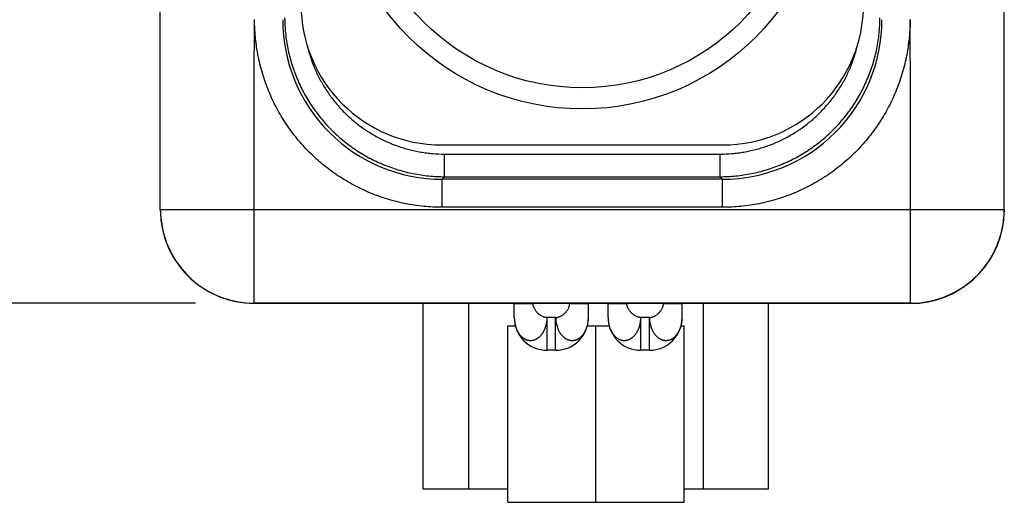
# Model space of a CAD drawing. Header units: inches. Extents: x 0 to 22, y 0 to 17.
# Tile 13 of 17: x 12.618 to 13.668, y 12.319 to 12.834. Entities that reach past the tile are written whole.
import ezdxf

# ---------------------------------------------------------------- set-up
doc = ezdxf.new("R2010")
doc.units = ezdxf.units.IN
doc.header["$LTSCALE"] = 1.21
doc.header["$MEASUREMENT"] = 0
doc.layers.get('0').update_dxf_attribs({"linetype": 'CONTINUOUS'})
doc.layers.add('DIMENSIONS', color=7, linetype='CONTINUOUS')
doc.styles.get("Standard").update_dxf_attribs({"font": 'txt', "width": 0.8})
doc.dimstyles.new('DIMSTYLE_1', dxfattribs={"dimtxt": 0.125, "dimasz": 0.18, "dimexe": 0.18, "dimexo": 0.0625, "dimgap": 0.09, "dimtad": 0, "dimtih": 1, "dimtoh": 1, "dimdec": 3, "dimzin": 4, "dimdsep": 46, "dimtxsty": 'STANDARD', "dimblk": '_FILLED', "dimblk1": '_FILLED', "dimblk2": '_FILLED', "dimcen": 0.09, "dimadec": 0, "dimazin": 0, "dimtp": 0.01, "dimtm": 0.01, "dimtfac": 1, "dimtdec": 3, "dimtofl": 0, "dimtmove": 0, "dimatfit": 3, "dimldrblk": '_FILLED', "dimfxl": 1, "dimtolj": 1, "dimtzin": 4, "dimarcsym": 0})

# ---------------------------------------------------------------- blocks, each defined once
blk = doc.blocks.new('_FILLED')
at = {"color": 0, "linetype": 'BYBLOCK'}
blk.add_solid([(0, 0), (-1, 0.1736), (-1, -0.1736)], dxfattribs=at)
blk = doc.blocks.new('*D0')
at = {"layer": 'DIMENSIONS', "color": 2, "linetype": 'CONTINUOUS'}
for p, q in [((12.7321, 15.3143), (11.8926, 15.3143)), ((12.0176, 15.3143), (12.0176, 14.0479)), ((12.0176, 12.5316), (12.0176, 13.6104)), ((12.8051, 12.5316), (11.8926, 12.5316))]:
    blk.add_line(p, q, dxfattribs=at)
at = {"layer": 'DIMENSIONS', "color": 2, "linetype": 'CONTINUOUS', "xscale": 0.18, "yscale": 0.18, "zscale": 0.18}
for p, rotation in [((12.0176, 15.3143), 90), ((12.0176, 12.5316), 270)]:
    blk.add_blockref('_FILLED', p, dxfattribs=dict(at, rotation=rotation))
at = {"layer": 'DIMENSIONS', "color": 2, "linetype": 'CONTINUOUS', "insert": (11.9176, 13.9854), "char_height": 0.125, "width": 0.7, "attachment_point": 2, "line_spacing_factor": 0.9}
blk.add_mtext('2.783\\P[70.68]', dxfattribs=at)

msp = doc.modelspace()

# ---------------------------------------------------------------- linework, layer by layer
at = {"color": 7, "linetype": 'CONTINUOUS'}
for p, q in [((13.6676, 12.6313), (13.6676, 13.6394)), ((12.7676, 12.6315), (12.7676, 13.2847)), ((13.0676, 12.7003), (13.3676, 12.7003)), ((13.0708, 12.6905), (13.3645, 12.6905)), ((13.0708, 12.6664), (13.0708, 12.6905)), ((13.3645, 12.6664), (13.3645, 12.6905)), ((13.0681, 12.6638), (13.0708, 12.6664)), ((13.3672, 12.6638), (13.0681, 12.6638)), ((13.0681, 12.6338), (13.0681, 12.6638)), ((13.0708, 12.6664), (13.3645, 12.6664)), ((13.3645, 12.6664), (13.3672, 12.6638)), ((13.3672, 12.6338), (13.3672, 12.6638)), ((12.7676, 12.6315), (13.6676, 12.6315)), ((12.8676, 12.5314), (12.8676, 12.6315)), ((13.3672, 12.6338), (13.0681, 12.6338)), ((13.5676, 12.5313), (13.5676, 12.6315)), ((13.664, 12.6045), (13.6661, 12.6137)), ((13.6661, 12.6136), (13.667, 12.6197)), ((12.7713, 12.6047), (12.7742, 12.5958)), ((13.6611, 12.5956), (13.664, 12.6046)), ((12.7742, 12.5958), (12.778, 12.5872)), ((13.6573, 12.5871), (13.6611, 12.5957)), ((12.7779, 12.5873), (12.7825, 12.579)), ((12.7825, 12.5791), (12.7878, 12.5713)), ((13.6528, 12.5789), (13.6574, 12.5871)), ((12.7877, 12.5714), (12.7937, 12.5641)), ((13.6416, 12.564), (13.6476, 12.5712)), ((13.6475, 12.5712), (13.6528, 12.579)), ((12.7937, 12.5642), (12.8003, 12.5575)), ((13.6349, 12.5574), (13.6416, 12.564)), ((12.8003, 12.5575), (12.8076, 12.5515)), ((12.8075, 12.5516), (12.8153, 12.5463)), ((13.62, 12.5461), (13.6278, 12.5515)), ((13.6277, 12.5514), (13.635, 12.5574)), ((12.8152, 12.5463), (12.8235, 12.5417)), ((12.8234, 12.5418), (12.832, 12.538)), ((12.8319, 12.538), (12.8409, 12.5351)), ((13.5944, 12.535), (13.6033, 12.5379)), ((13.6033, 12.5379), (13.6119, 12.5417)), ((13.6118, 12.5416), (13.6201, 12.5462)), ((12.8408, 12.5351), (12.85, 12.533)), ((13.5676, 12.5316), (12.8676, 12.5316)), ((12.8676, 12.5314), (13.5676, 12.5313)), ((12.8676, 12.5314), (12.8676, 12.5314)), ((13.0474, 12.5314), (13.0474, 12.3333)), ((13.0962, 12.5314), (13.0962, 12.3333)), ((13.1451, 12.5313), (13.1651, 12.5313)), ((13.1451, 12.5163), (13.1451, 12.5313)), ((13.2041, 12.5313), (13.2241, 12.5313)), ((13.2241, 12.5163), (13.2241, 12.5313)), ((13.2451, 12.5313), (13.2651, 12.5313)), ((13.2451, 12.5163), (13.2451, 12.5313)), ((13.3041, 12.5313), (13.3241, 12.5313)), ((13.3241, 12.5163), (13.3241, 12.5313)), ((13.3466, 12.5314), (13.3466, 12.3333)), ((13.4159, 12.5314), (13.4159, 12.3333)), ((13.5676, 12.5313), (13.5761, 12.5317)), ((13.5676, 12.5313), (13.5676, 12.5313)), ((13.576, 12.5317), (13.5854, 12.5329)), ((13.5853, 12.5329), (13.5945, 12.535)), ((13.1891, 12.5163), (13.1801, 12.5163)), ((13.1801, 12.4813), (13.1801, 12.5163)), ((13.1891, 12.4813), (13.1891, 12.5163)), ((13.2891, 12.5163), (13.2801, 12.5163)), ((13.2801, 12.4813), (13.2801, 12.5163)), ((13.2891, 12.4813), (13.2891, 12.5163)), ((13.1381, 12.5073), (13.1464, 12.5073)), ((13.1381, 12.3193), (13.1381, 12.5073)), ((13.2229, 12.5073), (13.2464, 12.5073)), ((13.2321, 12.3193), (13.2321, 12.5073)), ((13.3229, 12.5073), (13.3261, 12.5073)), ((13.3261, 12.3193), (13.3261, 12.5073)), ((13.1891, 12.4813), (13.1801, 12.4813)), ((13.2891, 12.4813), (13.2801, 12.4813)), ((13.1381, 12.3333), (13.0474, 12.3333)), ((13.4159, 12.3333), (13.3261, 12.3333)), ((13.1381, 12.3193), (13.3261, 12.3193))]:
    msp.add_line(p, q, dxfattribs=at)
for points in [[(12.7683, 12.6199), (12.7692, 12.6138), (12.7713, 12.6046)], [(12.8499, 12.533), (12.8592, 12.5318), (12.8676, 12.5314)]]:
    msp.add_lwpolyline(points, dxfattribs=at)
for radius in [0.2617, 0.2391]:
    msp.add_circle((13.2176, 13.0003), radius, dxfattribs=at)
for centre, radius, start, end in [((13.0676, 12.8503), 0.15, 180, 270), ((13.3676, 12.8503), 0.15, 270, 360), ((13.0681, 12.8337), 0.17, 179.9923, 270.0077), ((13.3672, 12.8337), 0.17, 269.9923, 0.0077), ((12.8676, 12.6315), 0.1, 180.005, 270.005), ((13.5677, 12.6315), 0.1, 269.995, 359.995), ((12.8677, 12.6315), 0.1, 180.0005, 186.6423), ((13.5676, 12.6313), 0.1, 353.3076, 359.9996), ((12.8677, 12.6315), 0.1, 186.6403, 269.9877), ((13.5677, 12.6313), 0.1, 269.9939, 353.3111), ((13.1801, 12.5163), 0.035, 180, 270), ((13.1799, 12.5163), 0.0348, 179.9969, 186.4183), ((13.1891, 12.5163), 0.035, 270, 360), ((13.2801, 12.5163), 0.035, 180, 270), ((13.2891, 12.5163), 0.035, 270, 360), ((13.1791, 12.5162), 0.0339, 186.4386, 188.7761), ((13.1782, 12.516), 0.033, 188.7736, 192.8204), ((13.1768, 12.5158), 0.0316, 192.8372, 196.8055)]:
    msp.add_arc(centre, radius, start, end, dxfattribs=at)
for points, knots in [([(12.8676, 12.6315), (12.8676, 12.64), (12.8676, 12.6526), (12.8677, 12.6695), (12.8677, 12.6821), (12.8676, 12.6947), (12.8676, 12.7074), (12.8676, 12.72), (12.8676, 12.7326), (12.8676, 12.7453), (12.8676, 12.7558), (12.8676, 12.7642), (12.8677, 12.7727), (12.8677, 12.7832), (12.8678, 12.7958), (12.868, 12.8127), (12.868, 12.8253), (12.868, 12.8338)], [0, 0, 0, 0, 0.125, 0.1875, 0.25, 0.3125, 0.375, 0.4375, 0.5, 0.5625, 0.625, 0.65625, 0.6875, 0.75, 0.8125, 0.875001, 1, 1, 1, 1]), ([(13.0681, 12.6338), (13.0616, 12.6338), (13.0518, 12.6343), (13.0388, 12.6359), (13.0259, 12.6381), (13.0132, 12.6413), (13.0007, 12.6454), (12.9916, 12.6489), (12.9826, 12.6529), (12.9738, 12.6573), (12.9653, 12.6622), (12.957, 12.6674), (12.949, 12.6731), (12.9386, 12.6811), (12.9265, 12.6921), (12.9155, 12.7043), (12.9074, 12.7146), (12.8999, 12.7253), (12.8932, 12.7365), (12.8873, 12.7482), (12.8833, 12.7572), (12.8798, 12.7664), (12.8767, 12.7757), (12.8745, 12.7836), (12.873, 12.7899), (12.872, 12.7947), (12.8712, 12.7988), (12.8707, 12.802), (12.8702, 12.8052), (12.8697, 12.8093), (12.8692, 12.8133), (12.8689, 12.8166), (12.8687, 12.8191), (12.8685, 12.8215), (12.8683, 12.8248), (12.8681, 12.8289), (12.868, 12.8321), (12.868, 12.8338)], [0, 0, 0, 0, 0.062487, 0.093739, 0.124991, 0.187478, 0.21873, 0.249983, 0.281235, 0.312488, 0.34374, 0.374993, 0.406245, 0.437498, 0.499984, 0.562471, 0.593723, 0.624976, 0.687462, 0.718714, 0.749967, 0.78122, 0.812472, 0.843724, 0.859353, 0.874982, 0.890609, 0.898422, 0.906233, 0.921857, 0.937485, 0.9453, 0.953116, 0.960933, 0.968749, 0.984377, 1, 1, 1, 1]), ([(12.9002, 12.8358), (12.9003, 12.8331), (12.9004, 12.8276), (12.901, 12.8193), (12.9021, 12.8111), (12.904, 12.8003), (12.9074, 12.7869), (12.9121, 12.7739), (12.9166, 12.7638), (12.9203, 12.7563), (12.9244, 12.7491), (12.9303, 12.7398), (12.9386, 12.7286), (12.9498, 12.7163), (12.9622, 12.705), (12.9734, 12.6967), (12.9828, 12.6907), (12.9901, 12.6866), (12.9976, 12.6828), (13.0078, 12.6783), (13.021, 12.6735), (13.0346, 12.6701), (13.0456, 12.6682), (13.054, 12.6672), (13.0624, 12.6666), (13.068, 12.6664), (13.0708, 12.6664)], [0, 0, 0, 0, 0.030986, 0.06198, 0.092977, 0.123981, 0.186006, 0.248089, 0.279167, 0.310264, 0.341383, 0.372525, 0.434864, 0.497303, 0.559846, 0.62249, 0.653859, 0.68525, 0.716662, 0.748095, 0.810995, 0.873952, 0.905455, 0.936966, 0.968484, 1, 1, 1, 1]), ([(13.3645, 12.6664), (13.3673, 12.6664), (13.3729, 12.6666), (13.3813, 12.6672), (13.3897, 12.6682), (13.4007, 12.6701), (13.4143, 12.6735), (13.4275, 12.6783), (13.4377, 12.6828), (13.4452, 12.6866), (13.4525, 12.6907), (13.4619, 12.6967), (13.4731, 12.705), (13.4855, 12.7163), (13.4967, 12.7286), (13.505, 12.7398), (13.5109, 12.7491), (13.515, 12.7563), (13.5187, 12.7638), (13.5232, 12.7739), (13.5279, 12.7869), (13.5313, 12.8003), (13.5332, 12.8111), (13.5342, 12.8193), (13.5349, 12.8276), (13.535, 12.8331), (13.535, 12.8358)], [0, 0, 0, 0, 0.031516, 0.063034, 0.094545, 0.126048, 0.189005, 0.251905, 0.283338, 0.31475, 0.346141, 0.37751, 0.440154, 0.502697, 0.565136, 0.627475, 0.658617, 0.689736, 0.720833, 0.751911, 0.813994, 0.876019, 0.907023, 0.93802, 0.969014, 1, 1, 1, 1]), ([(13.5673, 12.8338), (13.5673, 12.8321), (13.5672, 12.8289), (13.567, 12.8248), (13.5668, 12.8215), (13.5666, 12.8191), (13.5664, 12.8166), (13.5661, 12.8133), (13.5656, 12.8093), (13.5651, 12.8052), (13.5646, 12.802), (13.5641, 12.7988), (13.5633, 12.7947), (13.5623, 12.7899), (13.5608, 12.7836), (13.5586, 12.7757), (13.5555, 12.7664), (13.552, 12.7572), (13.548, 12.7482), (13.5421, 12.7365), (13.5354, 12.7253), (13.5278, 12.7146), (13.5198, 12.7043), (13.5088, 12.6921), (13.4966, 12.6811), (13.4863, 12.6731), (13.4783, 12.6674), (13.47, 12.6622), (13.4615, 12.6573), (13.4527, 12.6529), (13.4437, 12.6489), (13.4346, 12.6454), (13.4221, 12.6413), (13.4094, 12.6381), (13.3965, 12.6359), (13.3835, 12.6343), (13.3737, 12.6338), (13.3672, 12.6338)], [0, 0, 0, 0, 0.015623, 0.031251, 0.039067, 0.046884, 0.0547, 0.062515, 0.078143, 0.093767, 0.101578, 0.109391, 0.125018, 0.140647, 0.156276, 0.187528, 0.21878, 0.250033, 0.281286, 0.312538, 0.375024, 0.406277, 0.437529, 0.500016, 0.562502, 0.593755, 0.625007, 0.65626, 0.687512, 0.718765, 0.750017, 0.78127, 0.812522, 0.875009, 0.906261, 0.937513, 1, 1, 1, 1]), ([(13.5676, 12.6315), (13.5676, 12.64), (13.5676, 12.6526), (13.5676, 12.6695), (13.5676, 12.6821), (13.5676, 12.6947), (13.5677, 12.7074), (13.5677, 12.72), (13.5677, 12.7326), (13.5677, 12.7453), (13.5677, 12.7558), (13.5677, 12.7642), (13.5676, 12.7727), (13.5675, 12.7832), (13.5674, 12.7958), (13.5673, 12.8127), (13.5673, 12.8253), (13.5673, 12.8338)], [0, 0, 0, 0, 0.125, 0.1875, 0.25, 0.3125, 0.375, 0.4375, 0.5, 0.5625, 0.625, 0.65625, 0.6875, 0.75, 0.8125, 0.875001, 1, 1, 1, 1]), ([(12.9241, 12.8065), (12.9251, 12.8025), (12.9273, 12.7945), (12.9309, 12.7847), (12.9343, 12.7771), (12.938, 12.7696), (12.9422, 12.7624), (12.9468, 12.7554), (12.9517, 12.7486), (12.9584, 12.7405), (12.9671, 12.7315), (12.9767, 12.7232), (12.9869, 12.7158), (12.9977, 12.7092), (13.0071, 12.7045), (13.0149, 12.7012), (13.0228, 12.6982), (13.033, 12.6951), (13.0433, 12.6929), (13.0517, 12.6917), (13.0602, 12.6908), (13.0665, 12.6905), (13.0708, 12.6905)], [0, 0, 0, 0, 0.061825, 0.123713, 0.154692, 0.185692, 0.247745, 0.278815, 0.309911, 0.372168, 0.434535, 0.497013, 0.559599, 0.622289, 0.685074, 0.716507, 0.747958, 0.8109, 0.873897, 0.905417, 0.936946, 1, 1, 1, 1]), ([(13.3645, 12.6905), (13.3688, 12.6905), (13.3751, 12.6908), (13.3836, 12.6917), (13.3919, 12.6929), (13.4023, 12.6951), (13.4125, 12.6982), (13.4204, 12.7012), (13.4282, 12.7045), (13.4376, 12.7092), (13.4484, 12.7158), (13.4586, 12.7232), (13.4681, 12.7315), (13.4769, 12.7405), (13.4836, 12.7486), (13.4885, 12.7554), (13.4931, 12.7624), (13.4973, 12.7696), (13.501, 12.7771), (13.5043, 12.7847), (13.508, 12.7945), (13.5102, 12.8025), (13.5111, 12.8065)], [0, 0, 0, 0, 0.063054, 0.094583, 0.126103, 0.1891, 0.252042, 0.283493, 0.314926, 0.377711, 0.440401, 0.502987, 0.565465, 0.627832, 0.690089, 0.721185, 0.752255, 0.814308, 0.845308, 0.876287, 0.938175, 1, 1, 1, 1]), ([(13.1801, 12.5163), (13.1797, 12.5163), (13.1788, 12.5163), (13.1774, 12.5166), (13.1761, 12.517), (13.1743, 12.5178), (13.1722, 12.5191), (13.1699, 12.521), (13.1679, 12.5233), (13.1667, 12.5254), (13.1659, 12.5272), (13.1655, 12.5285), (13.1652, 12.5299), (13.1651, 12.5308), (13.1651, 12.5313)], [0, 0, 0, 0, 0.058854, 0.118788, 0.179969, 0.242399, 0.370296, 0.500659, 0.63087, 0.758358, 0.820537, 0.881477, 0.941223, 1, 1, 1, 1]), ([(13.1891, 12.5163), (13.1896, 12.5163), (13.1905, 12.5164), (13.1919, 12.5167), (13.1932, 12.5171), (13.195, 12.5179), (13.1971, 12.5192), (13.1994, 12.5211), (13.2013, 12.5234), (13.2026, 12.5255), (13.2034, 12.5272), (13.2038, 12.5286), (13.2041, 12.5299), (13.2041, 12.5308), (13.2041, 12.5313)], [0, 0, 0, 0, 0.059038, 0.119238, 0.180701, 0.243382, 0.371582, 0.501913, 0.6318, 0.758814, 0.820766, 0.88153, 0.941187, 1, 1, 1, 1]), ([(13.2801, 12.5163), (13.2797, 12.5163), (13.2788, 12.5164), (13.2774, 12.5167), (13.2761, 12.5171), (13.2743, 12.5179), (13.2722, 12.5192), (13.2699, 12.5211), (13.2679, 12.5234), (13.2667, 12.5255), (13.2659, 12.5272), (13.2655, 12.5286), (13.2652, 12.5299), (13.2651, 12.5308), (13.2651, 12.5313)], [0, 0, 0, 0, 0.059038, 0.119238, 0.180701, 0.243382, 0.371582, 0.501913, 0.6318, 0.758814, 0.820766, 0.88153, 0.941187, 1, 1, 1, 1]), ([(13.2891, 12.5163), (13.2896, 12.5163), (13.2905, 12.5164), (13.2919, 12.5167), (13.2932, 12.5171), (13.295, 12.5179), (13.2971, 12.5192), (13.2994, 12.5211), (13.3013, 12.5234), (13.3026, 12.5255), (13.3034, 12.5272), (13.3038, 12.5286), (13.3041, 12.5299), (13.3041, 12.5308), (13.3041, 12.5313)], [0, 0, 0, 0, 0.059038, 0.119238, 0.180701, 0.243382, 0.371582, 0.501913, 0.6318, 0.758814, 0.820766, 0.88153, 0.941187, 1, 1, 1, 1]), ([(13.1465, 12.5066), (13.1467, 12.506), (13.1472, 12.5047), (13.1478, 12.5032), (13.1483, 12.502), (13.1488, 12.5012), (13.1492, 12.5004), (13.1499, 12.4994), (13.1508, 12.4982), (13.1519, 12.4968), (13.1529, 12.4958), (13.1538, 12.4951), (13.1544, 12.4946), (13.1551, 12.4941), (13.1558, 12.4937), (13.1565, 12.4933), (13.1572, 12.4929), (13.1579, 12.4927), (13.1586, 12.4924), (13.1593, 12.4922), (13.16, 12.4921), (13.1608, 12.4919), (13.1617, 12.4918), (13.163, 12.4918), (13.1645, 12.492), (13.1657, 12.4922), (13.1667, 12.4925), (13.1674, 12.4928), (13.1681, 12.4931), (13.1688, 12.4935), (13.1695, 12.4939), (13.1701, 12.4942), (13.1705, 12.4946), (13.171, 12.4949), (13.1715, 12.4953), (13.172, 12.4958), (13.1724, 12.4962), (13.1728, 12.4966), (13.1733, 12.4972), (13.1739, 12.4978), (13.1745, 12.4985), (13.175, 12.4992), (13.1756, 12.5), (13.1761, 12.5008), (13.1765, 12.5016), (13.177, 12.5025), (13.1774, 12.5033), (13.1777, 12.5042), (13.1781, 12.5052), (13.1784, 12.5061), (13.1787, 12.5071), (13.179, 12.5081), (13.1793, 12.509), (13.1796, 12.5104), (13.1799, 12.5121), (13.1801, 12.5142), (13.1801, 12.5156), (13.1801, 12.5163)], [0, 0, 0, 0, 0.03532, 0.07004, 0.087131, 0.10396, 0.12046, 0.136613, 0.168103, 0.198819, 0.228842, 0.243635, 0.258324, 0.272933, 0.287392, 0.301583, 0.315409, 0.328898, 0.34219, 0.355408, 0.368617, 0.381809, 0.394974, 0.421265, 0.447712, 0.474471, 0.488006, 0.501675, 0.515509, 0.529531, 0.543714, 0.558026, 0.565226, 0.57246, 0.58707, 0.601932, 0.609469, 0.617078, 0.632507, 0.648194, 0.664123, 0.680285, 0.696659, 0.713229, 0.729995, 0.746966, 0.764141, 0.781503, 0.799042, 0.81675, 0.834617, 0.852628, 0.870765, 0.889013, 0.925787, 0.962835, 1, 1, 1, 1]), ([(13.1891, 12.5163), (13.1892, 12.5155), (13.1893, 12.5139), (13.1895, 12.5115), (13.19, 12.5092), (13.1905, 12.5073), (13.191, 12.5058), (13.1914, 12.5047), (13.1918, 12.5037), (13.1922, 12.5026), (13.1927, 12.5017), (13.1933, 12.5007), (13.1938, 12.4998), (13.1945, 12.499), (13.1951, 12.4981), (13.1958, 12.4974), (13.1965, 12.4966), (13.1972, 12.496), (13.1979, 12.4953), (13.1985, 12.4948), (13.199, 12.4944), (13.1995, 12.4941), (13.2002, 12.4936), (13.2008, 12.4933), (13.2014, 12.493), (13.2019, 12.4928), (13.2026, 12.4925), (13.2035, 12.4923), (13.2043, 12.4921), (13.2052, 12.4919), (13.206, 12.4918), (13.2069, 12.4918), (13.2077, 12.4918), (13.2088, 12.492), (13.21, 12.4922), (13.2111, 12.4925), (13.2119, 12.4928), (13.2127, 12.4932), (13.2135, 12.4936), (13.2143, 12.4941), (13.215, 12.4947), (13.2158, 12.4953), (13.2165, 12.496), (13.2172, 12.4967), (13.2179, 12.4974), (13.2185, 12.4982), (13.2193, 12.4992), (13.2203, 12.5007), (13.2213, 12.5027), (13.2221, 12.5047), (13.2229, 12.5069), (13.2234, 12.5092), (13.2238, 12.5115), (13.2241, 12.5139), (13.2241, 12.5155), (13.2241, 12.5163)], [0, 0, 0, 0, 0.03636, 0.072559, 0.108408, 0.14376, 0.161204, 0.178464, 0.195529, 0.212391, 0.229029, 0.245431, 0.261608, 0.277565, 0.293281, 0.308725, 0.323891, 0.338781, 0.353397, 0.367738, 0.374805, 0.381801, 0.395599, 0.409199, 0.41596, 0.422709, 0.43616, 0.449498, 0.462654, 0.475654, 0.488563, 0.501438, 0.514301, 0.527166, 0.553005, 0.566073, 0.579274, 0.592618, 0.606131, 0.61991, 0.634083, 0.648696, 0.66358, 0.678523, 0.693446, 0.708468, 0.723722, 0.755205, 0.788133, 0.822074, 0.856666, 0.891826, 0.927533, 0.963661, 1, 1, 1, 1]), ([(13.2451, 12.5163), (13.2451, 12.5155), (13.2452, 12.5139), (13.2454, 12.5115), (13.2459, 12.5092), (13.2464, 12.5069), (13.2471, 12.5047), (13.248, 12.5027), (13.249, 12.5007), (13.25, 12.4992), (13.2508, 12.4982), (13.2514, 12.4974), (13.2521, 12.4967), (13.2528, 12.496), (13.2535, 12.4953), (13.2543, 12.4947), (13.255, 12.4941), (13.2558, 12.4936), (13.2566, 12.4932), (13.2574, 12.4928), (13.2582, 12.4925), (13.2593, 12.4922), (13.2604, 12.492), (13.2616, 12.4918), (13.2624, 12.4918), (13.2633, 12.4918), (13.2641, 12.4919), (13.265, 12.4921), (13.2658, 12.4923), (13.2667, 12.4925), (13.2674, 12.4928), (13.2679, 12.493), (13.2685, 12.4933), (13.2691, 12.4936), (13.2698, 12.4941), (13.2702, 12.4944), (13.2707, 12.4948), (13.2714, 12.4953), (13.2721, 12.496), (13.2728, 12.4966), (13.2735, 12.4974), (13.2742, 12.4981), (13.2748, 12.499), (13.2754, 12.4998), (13.276, 12.5007), (13.2766, 12.5017), (13.277, 12.5026), (13.2775, 12.5037), (13.2779, 12.5047), (13.2783, 12.5058), (13.2788, 12.5073), (13.2793, 12.5092), (13.2797, 12.5115), (13.28, 12.5139), (13.2801, 12.5155), (13.2801, 12.5163)], [0, 0, 0, 0, 0.036339, 0.072467, 0.108174, 0.143334, 0.177926, 0.211867, 0.244795, 0.276278, 0.291532, 0.306554, 0.321477, 0.33642, 0.351304, 0.365917, 0.38009, 0.393869, 0.407382, 0.420726, 0.433927, 0.446995, 0.472834, 0.485699, 0.498562, 0.511437, 0.524346, 0.537346, 0.550502, 0.56384, 0.577291, 0.58404, 0.590801, 0.604401, 0.618199, 0.625195, 0.632262, 0.646603, 0.661219, 0.676109, 0.691275, 0.706719, 0.722435, 0.738392, 0.754569, 0.770971, 0.787609, 0.804471, 0.821536, 0.838796, 0.85624, 0.891592, 0.927441, 0.96364, 1, 1, 1, 1]), ([(13.2891, 12.5163), (13.2892, 12.5155), (13.2893, 12.5139), (13.2895, 12.5115), (13.29, 12.5092), (13.2905, 12.5073), (13.291, 12.5058), (13.2914, 12.5047), (13.2918, 12.5037), (13.2922, 12.5026), (13.2927, 12.5017), (13.2933, 12.5007), (13.2938, 12.4998), (13.2945, 12.499), (13.2951, 12.4981), (13.2958, 12.4974), (13.2965, 12.4966), (13.2972, 12.496), (13.2979, 12.4953), (13.2985, 12.4948), (13.299, 12.4944), (13.2995, 12.4941), (13.3002, 12.4936), (13.3008, 12.4933), (13.3014, 12.493), (13.3019, 12.4928), (13.3026, 12.4925), (13.3035, 12.4923), (13.3043, 12.4921), (13.3052, 12.4919), (13.306, 12.4918), (13.3069, 12.4918), (13.3077, 12.4918), (13.3088, 12.492), (13.31, 12.4922), (13.3111, 12.4925), (13.3119, 12.4928), (13.3127, 12.4932), (13.3135, 12.4936), (13.3143, 12.4941), (13.315, 12.4947), (13.3158, 12.4953), (13.3165, 12.496), (13.3172, 12.4967), (13.3179, 12.4974), (13.3185, 12.4982), (13.3193, 12.4992), (13.3203, 12.5007), (13.3213, 12.5027), (13.3221, 12.5047), (13.3229, 12.5069), (13.3234, 12.5092), (13.3238, 12.5115), (13.3241, 12.5139), (13.3241, 12.5155), (13.3241, 12.5163)], [0, 0, 0, 0, 0.03636, 0.072559, 0.108408, 0.14376, 0.161204, 0.178464, 0.195529, 0.212391, 0.229029, 0.245431, 0.261608, 0.277565, 0.293281, 0.308725, 0.323891, 0.338781, 0.353397, 0.367738, 0.374805, 0.381801, 0.395599, 0.409199, 0.41596, 0.422709, 0.43616, 0.449498, 0.462654, 0.475654, 0.488563, 0.501438, 0.514301, 0.527166, 0.553005, 0.566073, 0.579274, 0.592618, 0.606131, 0.61991, 0.634083, 0.648696, 0.66358, 0.678523, 0.693446, 0.708468, 0.723722, 0.755205, 0.788133, 0.822074, 0.856666, 0.891826, 0.927533, 0.963661, 1, 1, 1, 1])]:
    msp.add_open_spline(points, degree=3, knots=knots, dxfattribs=at)

# ---------------------------------------------------------------- dimensions: what is measured, and where the dimension line sits
at = {"layer": 'DIMENSIONS', "color": 2, "linetype": 'CONTINUOUS'}
dim = msp.add_linear_dim(base=(12.0176, 12.5316), p1=(12.7321, 15.3143), p2=(12.8051, 12.5316), angle=270, dimstyle='DIMSTYLE_1', dxfattribs=at)
dim.commit()
dim.dimension.update_dxf_attribs({"geometry": '*D0', "text_midpoint": (11.8676, 13.8292), "dimtype": 160})

doc.saveas('drawing.dxf')
